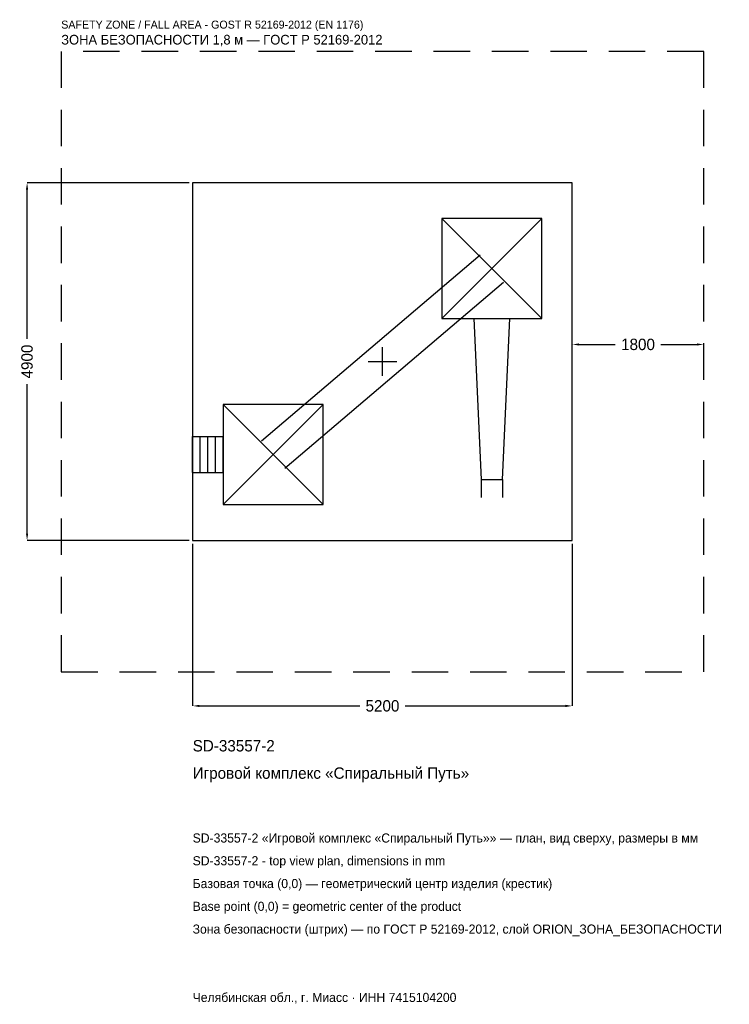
# Model space of a CAD drawing. Header units: metres. Extents: x -4969 to 4751, y -8806 to 4684.
import ezdxf

# ---------------------------------------------------------------- set-up
doc = ezdxf.new("R2010")
doc.units = ezdxf.units.M
doc.linetypes.add('DASHED', pattern=[800, 500, -300])
for name, color, linetype in [('ЗСК_ДАННЫЕ', 3, 'Continuous'), ('ЗСК_ЗОНА_БЕЗОПАСНОСТИ', 1, 'Continuous'), ('ЗСК_КОНТУР', 7, 'Continuous'), ('ЗСК_РАЗМЕРЫ', 8, 'Continuous')]:
    doc.layers.add(name, color=color, linetype=linetype)
doc.dimstyles.new('ORION', dxfattribs={"dimtxt": 156, "dimasz": 93.6, "dimexe": 1.25, "dimexo": 46.8, "dimtad": 1, "dimdec": 0, "dimcen": 2.5, "dimazin": 3, "dimtfac": 1, "dimtmove": 0, "dimatfit": 3})

# ---------------------------------------------------------------- blocks, each defined once
blk = doc.blocks.new('_CLOSEDFILLED')
at = {"color": 0, "linetype": 'BYBLOCK'}
blk.add_solid([(-1, 0.16), (0, 0), (-1, -0.16)], dxfattribs=at)
blk = doc.blocks.new('*D1')
for p, q in [((-2600, -2496.8), (-2600, -4718)), ((2600, -2496.8), (2600, -4718)), ((-2506.4, -4718), (-312, -4718)), ((312, -4718), (2506.4, -4718))]:
    blk.add_line(p, q)
at = {"layer": 'Defpoints'}
for p in [(-2600, -2450), (2600, -2450), (-2600, -4718)]:
    blk.add_point(p, dxfattribs=at)
at = {"layer": 'ЗСК_РАЗМЕРЫ', "xscale": 93.6, "yscale": 93.6, "rotation": 180}
blk.add_blockref('_CLOSEDFILLED', (-2600, -4718), dxfattribs=at)
at = {"layer": 'ЗСК_РАЗМЕРЫ', "xscale": 93.6, "yscale": 93.6}
blk.add_blockref('_CLOSEDFILLED', (2600, -4718), dxfattribs=at)
at = {"layer": 'ЗСК_РАЗМЕРЫ', "insert": (0, -4718), "char_height": 156, "attachment_point": 5}
blk.add_mtext('5200', dxfattribs=at)
blk = doc.blocks.new('*D2')
for p, q in [((-2646.8, 2450), (-4868, 2450)), ((-4868, 312), (-4868, 2356.4)), ((-4868, -2356.4), (-4868, -312)), ((-2646.8, -2450), (-4868, -2450))]:
    blk.add_line(p, q)
at = {"layer": 'Defpoints'}
for p in [(-2600, 2450), (-4868, -2450), (-2600, -2450)]:
    blk.add_point(p, dxfattribs=at)
at = {"layer": 'ЗСК_РАЗМЕРЫ', "xscale": 93.6, "yscale": 93.6}
for p, rotation in [((-4868, 2450), 90), ((-4868, -2450), 270)]:
    blk.add_blockref('_CLOSEDFILLED', p, dxfattribs=dict(at, rotation=rotation))
at = {"layer": 'ЗСК_РАЗМЕРЫ', "insert": (-4868, 0), "char_height": 156, "attachment_point": 5, "rotation": 90}
blk.add_mtext('4900', dxfattribs=at)
blk = doc.blocks.new('*D3')
for p, q in [((2600, 46.8), (2600, 234)), ((2693.6, 234), (3188, 234)), ((3812, 234), (4306.4, 234)), ((4400, 46.8), (4400, 234))]:
    blk.add_line(p, q)
at = {"layer": 'Defpoints'}
for p in [(2600, 234), (2600, 0), (4400, 0)]:
    blk.add_point(p, dxfattribs=at)
at = {"layer": 'ЗСК_РАЗМЕРЫ', "xscale": 93.6, "yscale": 93.6, "rotation": 180}
blk.add_blockref('_CLOSEDFILLED', (2600, 234), dxfattribs=at)
at = {"layer": 'ЗСК_РАЗМЕРЫ', "xscale": 93.6, "yscale": 93.6}
blk.add_blockref('_CLOSEDFILLED', (4400, 234), dxfattribs=at)
at = {"layer": 'ЗСК_РАЗМЕРЫ', "insert": (3500, 234), "char_height": 156, "attachment_point": 5}
blk.add_mtext('1800', dxfattribs=at)
blk = doc.blocks.new('ОРИОН SD-33557-2 Игровой комплекс Спиральный Путь')
at = {"layer": 'ЗСК_ЗОНА_БЕЗОПАСНОСТИ', "linetype": 'DASHED'}
blk.add_lwpolyline([(-4400, -4250), (4400, -4250), (4400, 4250), (-4400, 4250)], close=True, dxfattribs=at)
at = {"layer": 'ЗСК_КОНТУР'}
for p, q in [((812, 588), (2184, 1960)), ((812, 1960), (2184, 588)), ((-1658, -1085.9), (1338, 1462.1)), ((-1338, -1462.1), (1658, 1085.9)), ((-2184, -1960), (-812, -588)), ((-2184, -588), (-812, -1960)), ((-2600, -1027), (-2184, -1027)), ((-2600, -1521), (-2600, -1027)), ((-2496, -1521), (-2496, -1027)), ((-2392, -1521), (-2392, -1027)), ((-2288, -1521), (-2288, -1027)), ((-2184, -1521), (-2184, -1027)), ((-2600, -1521), (-2184, -1521)), ((1349.8, -1617), (1349.8, -1864)), ((1646.2, -1617), (1646.2, -1864))]:
    blk.add_line(p, q, dxfattribs=at)
for points in [[(-2600, -2450), (2600, -2450), (2600, 2450), (-2600, 2450)], [(812, 588), (2184, 588), (2184, 1960), (812, 1960)], [(-2184, -1960), (-812, -1960), (-812, -588), (-2184, -588)]]:
    blk.add_lwpolyline(points, close=True, dxfattribs=at)
blk.add_lwpolyline([(1251, 588), (1349.8, -1617), (1646.2, -1617), (1745, 588)], dxfattribs=at)
at = {"layer": 'ЗСК_РАЗМЕРЫ'}
for p, q in [((0, -196), (0, 196)), ((-196, 0), (196, 0))]:
    blk.add_line(p, q, dxfattribs=at)
at = {"layer": 'ЗСК_ДАННЫЕ'}
for tag, p in [('АРТИКУЛ', (-2600, -5342)), ('НАИМЕНОВАНИЕ', (-2600, -5716.4))]:
    blk.add_attdef(tag, p, '', height=156, dxfattribs=at)
at = {"layer": 'ЗСК_ДАННЫЕ', "flags": 1}
for tag, p in [('ПРОИЗВОДИТЕЛЬ', (-2600, -6090.8)), ('ТЕЛЕФОН', (-2600, -6465.2)), ('САЙТ', (-2600, -7214)), ('АДРЕС', (-2600, -7588.4)), ('РЕКВИЗИТЫ', (-2600, -7962.8)), ('ГАБАРИТЫ', (-2600, -8337.2)), ('ЗОНА_БЕЗОПАСНОСТИ', (-2600, -8711.6))]:
    blk.add_attdef(tag, p, '', height=156, dxfattribs=at)
at = {"layer": 'ЗСК_ЗОНА_БЕЗОПАСНОСТИ', "color": 1}
for s, height, p in [('SAFETY ZONE / FALL AREA - GOST R 52169-2012 (EN 1176)', 109.2, (-4400, 4562)), ('ЗОНА БЕЗОПАСНОСТИ 1,8 м — ГОСТ Р 52169-2012', 132.6, (-4400, 4343.6))]:
    blk.add_text(s, height=height, dxfattribs=at).set_placement(p)
at = {"layer": 'ЗСК_РАЗМЕРЫ'}
dim = blk.add_linear_dim(base=(-4868, -2450), p1=(-2600, -2450), p2=(-2600, 2450), angle=90, dimstyle='ORION', dxfattribs=at)
dim.commit()
dim.dimension.update_dxf_attribs({"geometry": '*D2', "text_midpoint": (-4868, 0)})
for base, p1, p2, picture, middle in [((2600, 234), (2600, 0), (4400, 0), '*D3', (3500, 234)), ((-2600, -4718), (-2600, -2450), (2600, -2450), '*D1', (0, -4718))]:
    dim = blk.add_linear_dim(base=base, p1=p1, p2=p2, dimstyle='ORION', dxfattribs=at)
    dim.commit()
    dim.dimension.update_dxf_attribs({"geometry": picture, "text_midpoint": middle})

msp = doc.modelspace()

# ---------------------------------------------------------------- block references
msp.add_blockref('ОРИОН SD-33557-2 Игровой комплекс Спиральный Путь', (0, 0)).add_auto_attribs({'АРТИКУЛ': 'SD-33557-2', 'НАИМЕНОВАНИЕ': 'Игровой комплекс «Спиральный Путь»'})

# ---------------------------------------------------------------- texts
at = {"layer": 'ЗСК_ДАННЫЕ', "color": 3}
for s, p in [('SD-33557-2 «Игровой комплекс «Спиральный Путь»» — план, вид сверху, размеры в мм', (-2600, -6590)), ('SD-33557-2 - top view plan, dimensions in mm', (-2600, -6902)), ('Челябинская обл., г. Миасс · ИНН 7415104200', (-2600, -8774))]:
    msp.add_text(s, height=124.8, dxfattribs=at).set_placement(p)
at = {"layer": 'ЗСК_ДАННЫЕ', "color": 7}
for s, p in [('Базовая точка (0,0) — геометрический центр изделия (крестик)', (-2600, -7214)), ('Base point (0,0) = geometric center of the product', (-2600, -7526))]:
    msp.add_text(s, height=124.8, dxfattribs=at).set_placement(p)
at = {"layer": 'ЗСК_ДАННЫЕ', "color": 1}
msp.add_text('Зона безопасности (штрих) — по ГОСТ Р 52169-2012, слой ORION_ЗОНА_БЕЗОПАСНОСТИ', height=124.8, dxfattribs=at).set_placement((-2600, -7838))

doc.saveas('drawing.dxf')
